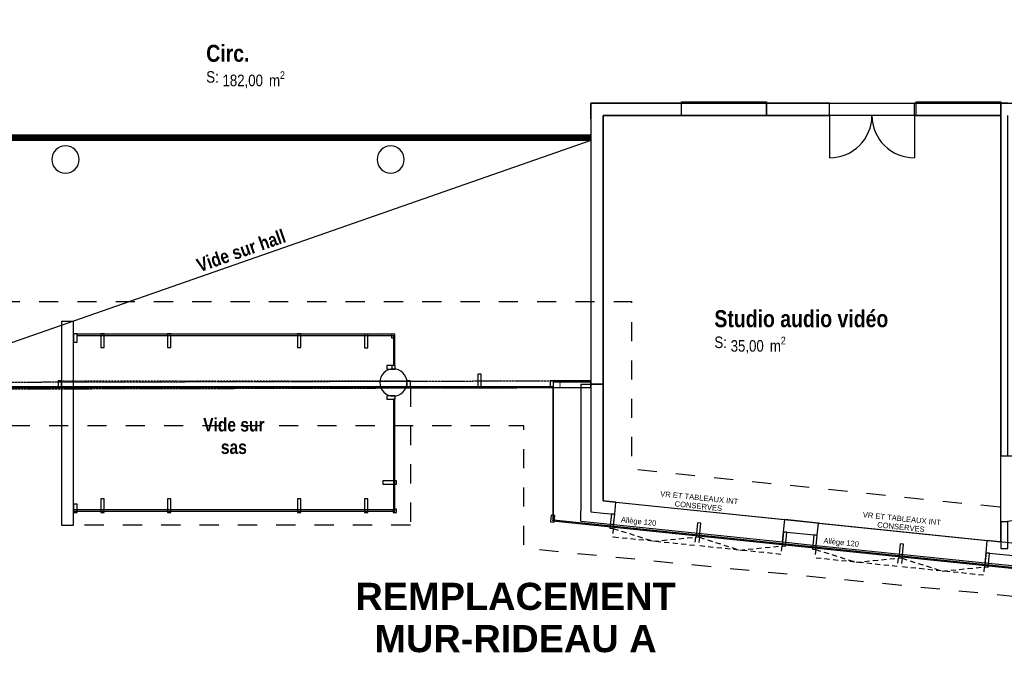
# Model space of a CAD drawing. Extents: x -24342 to 73038, y -9656 to 30949.
# Tile 116 of 170: x 3549 to 4999, y 7058 to 8003. Entities that reach past the tile are written whole.
import ezdxf
from ezdxf.enums import TextEntityAlignment as Align

# ---------------------------------------------------------------- set-up
doc = ezdxf.new("R2010")
doc.units = 0
for name, pattern in [('21.0032_xref_r+1_02_pro$0$Tirets A', [220, 110, -110]), ('21.0032_xref_r+1_02_pro$0$Tirets petits', [125, 75, -50]), ('21.0032_xref_r+1_02_pro$0$Traits', [564.444447, 282.222223, -282.222223]), ('ACAD_ISO12W100', [21, 12, -3, 0, -3, 0, -3])]:
    doc.linetypes.add(name, pattern=pattern)
for name, color, linetype in [('0_XREF', 250, 'Continuous'), ('21.0032_xref_r+1_02_pro$0$02-04 Mur.Construction', 251, 'Continuous'), ('21.0032_xref_r+1_02_pro$0$02-05 Poteau.Construction', 251, 'Continuous'), ('21.0032_xref_r+1_02_pro$0$02-06 Poutre.Construction', 251, 'Continuous'), ('21.0032_xref_r+1_02_pro$0$02-14 Mur rideau.Construction', 251, 'Continuous'), ('21.0032_xref_r+1_02_pro$0$06-02 Texte 200ème 100ème.Texte', 251, 'Continuous'), ('21.0032_xref_r+1_02_pro$0$06-03 Texte 1000ème 500ème.Texte', 251, 'Continuous'), ('21.0032_xref_r+1_02_pro$0$06-05 Texte 50ème 20ème - DCE.Texte', 251, 'Continuous'), ('21.0032_xref_r+1_02_pro$0$08-01 2D Dessin général.2D', 251, 'Continuous'), ('21.0032_xref_r+1_02_pro$0$08-01 contour hachures', 251, 'Continuous'), ('21.0032_xref_r+1_02_pro$0$A-AREA-____-OTLN.Modèle IFC', 251, 'Continuous'), ('21.0032_xref_r+1_02_pro$0$A-FLOR-HRAL-OTLN.Modèle IFC', 251, 'Continuous'), ('21.0032_xref_r+1_02_pro$0$A-GLAZ-CWMG-OTLN.Modèle IFC', 251, 'Continuous'), ('21.0032_xref_r+1_02_pro$0$A-WALL-____-OTLN.Modèle IFC', 251, 'Continuous'), ('21.0032_xref_r+1_02_pro$0$Fenêtres ARCHICAD', 251, 'Continuous'), ('21.0032_xref_r+1_02_pro$0$Marques de Zone ARCHICAD', 251, 'Continuous'), ('21.0032_xref_r+1_02_pro$0$Portes ARCHICAD', 251, 'Continuous'), ('21.0032_xref_r+1_02_pro$0$S-COLS-____-OTLN.Modèle IFC', 251, 'Continuous')]:
    doc.layers.add(name, color=color, linetype=linetype)
doc.styles.add('21.0032_xref_r+1_02_pro$0$Standard', font='txt')
doc.styles.add('21.0032_xref_r+1_02_pro$0$STYLE_GENERE_1', font='ARIALNB.TTF')
doc.styles.add('21.0032_xref_r+1_02_pro$0$STYLE_GENERE_2', font='ARIALN.TTF')
doc.styles.add('21.0032_xref_r+1_02_pro$0$STYLE_GENERE_4', font='arialbd.ttf')
doc.styles.add('21.0032_xref_r+1_02_pro$0$STYLE_GENERE_5', font='arial.ttf')

# ---------------------------------------------------------------- blocks, each defined once
blk = doc.blocks.new('21.0032_xref_r+1_02_pro$0$Studio audio vidéo_SAA_11_1', base_point=(47010, -24522))
at = {"layer": '21.0032_xref_r+1_02_pro$0$Marques de Zone ARCHICAD', "ltscale": 0.1, "insert": (45959, -24641), "char_height": 170, "attachment_point": 1, "style": '21.0032_xref_r+1_02_pro$0$STYLE_GENERE_2'}
blk.add_mtext('\\A1;\\pt0,100;35,00{\\H0.66x;\\S^  ;} m{\\H0.66x;\\S2^  ;}', dxfattribs=at)
at = {"layer": '21.0032_xref_r+1_02_pro$0$Marques de Zone ARCHICAD', "ltscale": 0.1}
for tag, height, style, p in [('DUMMY_849', 250, '21.0032_xref_r+1_02_pro$0$STYLE_GENERE_1', (48301, -24176)), ('ROOM_NAME', 250, '21.0032_xref_r+1_02_pro$0$STYLE_GENERE_1', (45719, -24250)), ('calculatedAreaCode', 170, '21.0032_xref_r+1_02_pro$0$STYLE_GENERE_2', (45719, -24638))]:
    blk.add_attdef(tag, text='', height=height, dxfattribs=dict(at, style=style)).set_placement(p, align=Align.TOP_LEFT)
blk = doc.blocks.new('21.0032_xref_r+1_02_pro$0$Circ._COU_44_1', base_point=(38796, -20612))
at = {"layer": '21.0032_xref_r+1_02_pro$0$Marques de Zone ARCHICAD', "ltscale": 0.1, "insert": (38473, -20730), "char_height": 170, "attachment_point": 1, "style": '21.0032_xref_r+1_02_pro$0$STYLE_GENERE_2'}
blk.add_mtext('\\A1;\\pt0,100;182,00{\\H0.66x;\\S^  ;} m{\\H0.66x;\\S2^  ;}', dxfattribs=at)
at = {"layer": '21.0032_xref_r+1_02_pro$0$Marques de Zone ARCHICAD', "ltscale": 0.1}
for tag, height, style, p in [('DUMMY_849', 250, '21.0032_xref_r+1_02_pro$0$STYLE_GENERE_1', (38875, -20266)), ('ROOM_NAME', 250, '21.0032_xref_r+1_02_pro$0$STYLE_GENERE_1', (38233, -20340)), ('calculatedAreaCode', 170, '21.0032_xref_r+1_02_pro$0$STYLE_GENERE_2', (38233, -20728))]:
    blk.add_attdef(tag, text='', height=height, dxfattribs=dict(at, style=style)).set_placement(p, align=Align.TOP_LEFT)
blk = doc.blocks.new('21.0032_xref_r+1_02_pro$0$Mur_7_1', base_point=(36190, -27415))
at = {"layer": '21.0032_xref_r+1_02_pro$0$A-WALL-____-OTLN.Modèle IFC', "linetype": 'Continuous', "ltscale": 0.1, "flags": 128}
for points in [[(36280, -24415), (36100, -24415)], [(36100, -24415), (36100, -27415)], [(36280, -27415), (36280, -24415)], [(36100, -27415), (36280, -27415)]]:
    blk.add_lwpolyline(points, dxfattribs=at)
blk = doc.blocks.new('21.0032_xref_r+1_02_pro$0$Fenêtre (Mur) 24[7]_1')
at = {"layer": '21.0032_xref_r+1_02_pro$0$Fenêtres ARCHICAD', "linetype": 'Continuous', "ltscale": 0.1}
for p, q in [((48690, -21180), (49940, -21180)), ((48690, -21380), (48690, -21180)), ((49940, -21180), (49940, -21380)), ((49940, -21380), (48690, -21380))]:
    blk.add_line(p, q, dxfattribs=at)
blk = doc.blocks.new('21.0032_xref_r+1_02_pro$0$Fenêtre (Mur) 25[8]_1')
at = {"layer": '21.0032_xref_r+1_02_pro$0$Fenêtres ARCHICAD', "linetype": 'Continuous', "ltscale": 0.1}
for p, q in [((45235, -21180), (46485, -21180)), ((45235, -21380), (45235, -21180)), ((46485, -21180), (46485, -21380)), ((46485, -21380), (45235, -21380))]:
    blk.add_line(p, q, dxfattribs=at)
blk = doc.blocks.new('21.0032_xref_r+1_02_pro$0$Porte (Mur) 78[2]_1')
at = {"layer": '21.0032_xref_r+1_02_pro$0$Portes ARCHICAD', "linetype": 'Continuous', "ltscale": 0.1}
for p, q in [((47415, -21380), (47415, -22005)), ((48665, -21380), (48665, -22005))]:
    blk.add_line(p, q, dxfattribs=at)
for centre, start, end in [((47415, -21380), 270, 0), ((48665, -21380), 180, 270)]:
    blk.add_arc(centre, 625, start, end, dxfattribs=at)
blk = doc.blocks.new('21.0032_xref_r+1_02_pro$0$Mur_17_1', base_point=(43990, -21290))
at = {"layer": '21.0032_xref_r+1_02_pro$0$A-WALL-____-OTLN.Modèle IFC', "linetype": 'Continuous', "ltscale": 0.1}
for p, q in [((45235, -21380), (45235, -21200)), ((46485, -21200), (45235, -21200)), ((46485, -21380), (46485, -21200)), ((47415, -21380), (47415, -21200)), ((48665, -21380), (48665, -21200)), ((48690, -21380), (48690, -21200)), ((49940, -21200), (48690, -21200)), ((49940, -21380), (49940, -21200)), ((45235, -21380), (46485, -21380)), ((48690, -21380), (49940, -21380))]:
    blk.add_line(p, q, dxfattribs=at)
at = {"layer": '21.0032_xref_r+1_02_pro$0$A-WALL-____-OTLN.Modèle IFC', "linetype": 'Continuous', "ltscale": 0.1, "flags": 128}
for points in [[(43900, -21200), (43900, -21380)], [(45235, -21200), (43900, -21200)], [(47415, -21200), (46485, -21200)], [(48690, -21200), (48665, -21200)], [(50040, -21200), (49940, -21200)], [(44080, -21380), (45235, -21380)], [(46485, -21380), (47415, -21380)], [(48665, -21380), (48690, -21380)]]:
    blk.add_lwpolyline(points, dxfattribs=at)
at = {"layer": '21.0032_xref_r+1_02_pro$0$Fenêtres ARCHICAD', "linetype": 'Continuous', "ltscale": 0.1}
for name in ['21.0032_xref_r+1_02_pro$0$Fenêtre (Mur) 25[8]_1', '21.0032_xref_r+1_02_pro$0$Fenêtre (Mur) 24[7]_1']:
    blk.add_blockref(name, (0, 0), dxfattribs=at)
at = {"layer": '21.0032_xref_r+1_02_pro$0$Portes ARCHICAD', "linetype": 'Continuous', "ltscale": 0.1}
blk.add_blockref('21.0032_xref_r+1_02_pro$0$Porte (Mur) 78[2]_1', (0, 0), dxfattribs=at)
blk = doc.blocks.new('21.0032_xref_r+1_02_pro$0$Porte (Mur) 93[17]_1')
at = {"layer": '21.0032_xref_r+1_02_pro$0$Portes ARCHICAD', "linetype": 'Continuous', "ltscale": 0.1}
blk.add_line((49940, -26395), (50910, -26395), dxfattribs=at)
blk.add_arc((49940, -26395), 970, 270, 0, dxfattribs=at)
blk = doc.blocks.new('21.0032_xref_r+1_02_pro$0$Mur_34_1', base_point=(49990, -21290))
at = {"layer": '21.0032_xref_r+1_02_pro$0$A-WALL-____-OTLN.Modèle IFC', "linetype": 'Continuous', "ltscale": 0.1}
for p, q in [((49940, -26395), (50040, -26395)), ((49940, -27365), (50040, -27365))]:
    blk.add_line(p, q, dxfattribs=at)
at = {"layer": '21.0032_xref_r+1_02_pro$0$A-WALL-____-OTLN.Modèle IFC', "linetype": 'Continuous', "ltscale": 0.1, "flags": 128}
for points in [[(49940, -21380), (49940, -26395)], [(50040, -26395), (50040, -21380)], [(49940, -27365), (49940, -27760)], [(50040, -27760), (50040, -27365)], [(49940, -27760), (50040, -27760)]]:
    blk.add_lwpolyline(points, dxfattribs=at)
at = {"layer": '21.0032_xref_r+1_02_pro$0$Portes ARCHICAD', "linetype": 'Continuous', "ltscale": 0.1}
blk.add_blockref('21.0032_xref_r+1_02_pro$0$Porte (Mur) 93[17]_1', (0, 0), dxfattribs=at)
blk = doc.blocks.new('21.0032_xref_r+1_02_pro$0$Mur_210_1', base_point=(43990, -25340))
at = {"layer": '21.0032_xref_r+1_02_pro$0$A-WALL-____-OTLN.Modèle IFC', "linetype": 'Continuous', "ltscale": 0.1, "flags": 128}
for points in [[(43900, -21380), (43900, -25340)], [(44080, -25340), (44080, -21380)], [(44080, -25340), (43900, -25340)]]:
    blk.add_lwpolyline(points, dxfattribs=at)
blk = doc.blocks.new('21.0032_xref_r+1_02_pro$0$Ouverture fenêtre rectangulaire 24[35]_1')
at = {"layer": '21.0032_xref_r+1_02_pro$0$Fenêtres ARCHICAD', "linetype": 'Continuous', "ltscale": 0.1}
for p, q in [((47235, -27566), (47253, -27387)), ((47253, -27387), (49740, -27644)), ((47219, -27715), (47235, -27566)), ((49722, -27823), (49740, -27644)), ((47219, -27715), (49706, -27972)), ((49706, -27972), (49722, -27823))]:
    blk.add_line(p, q, dxfattribs=at)
blk = doc.blocks.new('21.0032_xref_r+1_02_pro$0$Ouverture fenêtre rectangulaire 24[36]_1')
at = {"layer": '21.0032_xref_r+1_02_pro$0$Fenêtres ARCHICAD', "linetype": 'Continuous', "ltscale": 0.1}
for p, q in [((44251, -27257), (44269, -27078)), ((44269, -27078), (46756, -27335)), ((44235, -27407), (44251, -27257)), ((44235, -27407), (46722, -27664)), ((46737, -27514), (46756, -27335)), ((46722, -27664), (46737, -27514))]:
    blk.add_line(p, q, dxfattribs=at)
blk = doc.blocks.new('21.0032_xref_r+1_02_pro$0$Mur_211_1', base_point=(44080, -27059))
at = {"layer": '21.0032_xref_r+1_02_pro$0$02-04 Mur.Construction', "linetype": 'Continuous', "ltscale": 0.1}
for p, q in [((43900, -27040), (43900, -27221)), ((44251, -27257), (44269, -27078)), ((43900, -27221), (44080, -27240)), ((44080, -27240), (44251, -27257)), ((44235, -27407), (44251, -27257)), ((46737, -27514), (46756, -27335)), ((47235, -27566), (47253, -27387)), ((46722, -27664), (46737, -27514)), ((46737, -27514), (47235, -27566)), ((47219, -27715), (47235, -27566)), ((49722, -27823), (49740, -27644)), ((49706, -27972), (49722, -27823)), ((49722, -27823), (50219, -27874))]:
    blk.add_line(p, q, dxfattribs=at)
at = {"layer": '21.0032_xref_r+1_02_pro$0$02-04 Mur.Construction', "linetype": 'Continuous', "ltscale": 0.1, "flags": 128}
for points in [[(44269, -27078), (44080, -27059)], [(43750, -27356), (43750, -27206)], [(43750, -27356), (44235, -27407)], [(47253, -27387), (46756, -27335)], [(46722, -27664), (47219, -27715)], [(50237, -27695), (49740, -27644)], [(49706, -27972), (50203, -28023)]]:
    blk.add_lwpolyline(points, dxfattribs=at)
at = {"layer": '21.0032_xref_r+1_02_pro$0$Fenêtres ARCHICAD', "linetype": 'Continuous', "ltscale": 0.1}
for name in ['21.0032_xref_r+1_02_pro$0$Ouverture fenêtre rectangulaire 24[36]_1', '21.0032_xref_r+1_02_pro$0$Ouverture fenêtre rectangulaire 24[35]_1']:
    blk.add_blockref(name, (0, 0), dxfattribs=at)
blk = doc.blocks.new('21.0032_xref_r+1_02_pro$0$Mur_212_1', base_point=(44080, -25340))
at = {"layer": '21.0032_xref_r+1_02_pro$0$02-04 Mur.Construction', "linetype": 'Continuous', "ltscale": 0.1}
for p, q in [((43900, -25340), (43900, -27040)), ((43900, -27040), (43900, -27221))]:
    blk.add_line(p, q, dxfattribs=at)
at = {"layer": '21.0032_xref_r+1_02_pro$0$02-04 Mur.Construction', "linetype": 'Continuous', "ltscale": 0.1, "flags": 128}
for points in [[(43750, -25340), (43750, -27206)], [(43750, -25340), (43900, -25340)], [(43900, -25340), (44080, -25340)], [(44080, -27059), (44080, -25340)]]:
    blk.add_lwpolyline(points, dxfattribs=at)
blk = doc.blocks.new('21.0032_xref_r+1_02_pro$0$Mur_213_1', base_point=(36100, -25390))
at = {"layer": '21.0032_xref_r+1_02_pro$0$02-14 Mur rideau.Construction', "linetype": 'Continuous', "ltscale": 0.1, "flags": 128}
for points in [[(41190, -25380), (36100, -25380)], [(36100, -25390), (41190, -25390)]]:
    blk.add_lwpolyline(points, dxfattribs=at)
blk = doc.blocks.new('21.0032_xref_r+1_02_pro$0$Poteau_1_1', base_point=(40990, -25315))
at = {"layer": '21.0032_xref_r+1_02_pro$0$S-COLS-____-OTLN.Modèle IFC', "linetype": 'Continuous', "ltscale": 0.1, "flags": 128}
blk.add_lwpolyline([(40790, -25315, 0.414214), (40990, -25515, 0.414214), (41190, -25315, 0.414214), (40990, -25115, 0.414214)], format="xyb", close=True, dxfattribs=at)
blk = doc.blocks.new('21.0032_xref_r+1_02_pro$0$Poteau_10_1', base_point=(40950, -22030))
at = {"layer": '21.0032_xref_r+1_02_pro$0$S-COLS-____-OTLN.Modèle IFC', "linetype": 'Continuous', "ltscale": 0.1, "flags": 128}
blk.add_lwpolyline([(40750, -22030, 0.414214), (40950, -22230, 0.414214), (41150, -22030, 0.414214), (40950, -21830, 0.414214)], format="xyb", close=True, dxfattribs=at)
blk = doc.blocks.new('21.0032_xref_r+1_02_pro$0$Poteau_11_1', base_point=(36160, -22030))
at = {"layer": '21.0032_xref_r+1_02_pro$0$S-COLS-____-OTLN.Modèle IFC', "linetype": 'Continuous', "ltscale": 0.1, "flags": 128}
blk.add_lwpolyline([(35960, -22030, 0.414214), (36160, -22230, 0.414214), (36360, -22030, 0.414214), (36160, -21830, 0.414214)], format="xyb", close=True, dxfattribs=at)
blk = doc.blocks.new('21.0032_xref_r+1_02_pro$0$Poteau_27_1', base_point=(43337, -27323))
at = {"layer": '21.0032_xref_r+1_02_pro$0$02-05 Poteau.Construction', "linetype": 'Continuous', "ltscale": 0.1, "flags": 128}
blk.add_lwpolyline([(43307, -27370), (43357, -27375), (43367, -27275), (43317, -27270)], close=True, dxfattribs=at)
blk = doc.blocks.new('21.0032_xref_r+1_02_pro$0$Poteau_28_1', base_point=(43337, -27323))
at = {"layer": '21.0032_xref_r+1_02_pro$0$02-05 Poteau.Construction', "linetype": 'Continuous', "ltscale": 0.1, "flags": 128}
blk.add_lwpolyline([(43307, -27370), (43357, -27375), (43367, -27275), (43317, -27270)], close=True, dxfattribs=at)
blk = doc.blocks.new('21.0032_xref_r+1_02_pro$0$IFC Extruded[23]_1', base_point=(41015, -25117))
at = {"layer": '21.0032_xref_r+1_02_pro$0$A-GLAZ-CWMG-OTLN.Modèle IFC', "linetype": 'Continuous', "ltscale": 0.1}
for p, q in [((41015, -25067), (40965, -25067)), ((40965, -25067), (40965, -25117)), ((41015, -25117), (41015, -25067)), ((40965, -25117), (41015, -25117))]:
    blk.add_line(p, q, dxfattribs=at)
blk = doc.blocks.new('21.0032_xref_r+1_02_pro$0$Barrière 40[719]_1', base_point=(28830, -37404))
at = {"layer": '21.0032_xref_r+1_02_pro$0$A-FLOR-HRAL-OTLN.Modèle IFC', "linetype": 'Continuous', "ltscale": 0.1}
for p, q in [((33900, -21680), (33896, -21680)), ((33896, -21680), (33896, -21730)), ((33896, -21730), (33900, -21730)), ((33900, -21666), (33900, -21669)), ((33900, -21666), (43900, -21666)), ((33900, -21669), (33900, -21679)), ((33900, -21669), (43900, -21669)), ((33900, -21679), (33900, -21693)), ((33900, -21679), (43900, -21679)), ((33900, -21693), (33900, -21710)), ((33900, -21693), (43900, -21693)), ((33900, -21710), (33900, -21726)), ((33900, -21710), (43900, -21710)), ((33900, -21726), (33900, -21738)), ((33900, -21726), (43900, -21726)), ((33900, -21738), (33900, -21745)), ((33900, -21738), (43900, -21738)), ((33900, -21745), (33900, -21746)), ((33900, -21745), (43900, -21745)), ((33900, -21746), (43900, -21746)), ((43900, -21666), (43900, -21669)), ((43900, -21669), (43900, -21679)), ((43900, -21679), (43900, -21693)), ((43904, -21680), (43900, -21680)), ((43900, -21693), (43900, -21710)), ((43900, -21710), (43900, -21726)), ((43900, -21726), (43900, -21738)), ((43900, -21730), (43904, -21730)), ((43900, -21738), (43900, -21745)), ((43900, -21745), (43900, -21746)), ((43904, -21730), (43904, -21680))]:
    blk.add_line(p, q, dxfattribs=at)
blk = doc.blocks.new('21.0032_xref_r+1_02_pro$0$Poutre_3_1', base_point=(34845, -25410))
at = {"layer": '21.0032_xref_r+1_02_pro$0$02-06 Poutre.Construction', "linetype": '21.0032_xref_r+1_02_pro$0$Tirets A', "ltscale": 0.1}
for p, q in [((34845, -25310), (43448, -25290)), ((34845, -25410), (34845, -25310)), ((43448, -25390), (43448, -25290)), ((34845, -25410), (43328, -25390))]:
    blk.add_line(p, q, dxfattribs=at)
blk = doc.blocks.new('21.0032_xref_r+1_02_pro$0$Poutre_4_1', base_point=(34818, -25410))
at = {"layer": '21.0032_xref_r+1_02_pro$0$02-06 Poutre.Construction', "linetype": '21.0032_xref_r+1_02_pro$0$Tirets A', "ltscale": 0.1}
for p, q in [((34818, -25310), (43448, -25290)), ((34818, -25410), (34818, -25310)), ((43448, -25390), (43448, -25290)), ((34818, -25410), (43328, -25390))]:
    blk.add_line(p, q, dxfattribs=at)
blk = doc.blocks.new('21.0032_xref_r+1_02_pro$0$Poutre_5_1', base_point=(36100, -25391))
at = {"layer": '21.0032_xref_r+1_02_pro$0$02-06 Poutre.Construction', "linetype": '21.0032_xref_r+1_02_pro$0$Tirets A', "ltscale": 0.1}
for p, q in [((36100, -25291), (41190, -25291)), ((36100, -25391), (36100, -25291)), ((41190, -25391), (41190, -25291)), ((36100, -25391), (41190, -25391))]:
    blk.add_line(p, q, dxfattribs=at)
blk = doc.blocks.new('21.0032_xref_r+1_02_pro$0$Mur_216_1', base_point=(41015, -24600))
at = {"layer": '21.0032_xref_r+1_02_pro$0$02-14 Mur rideau.Construction', "linetype": 'Continuous', "ltscale": 0.1, "flags": 128}
for points in [[(40990, -24605), (36330, -24605)], [(36330, -24605), (36330, -24625)], [(36330, -24625), (40990, -24625)]]:
    blk.add_lwpolyline(points, dxfattribs=at)
blk = doc.blocks.new('21.0032_xref_r+1_02_pro$0$Mur_217_1', base_point=(36280, -27215))
at = {"layer": '21.0032_xref_r+1_02_pro$0$02-14 Mur rideau.Construction', "linetype": 'Continuous', "ltscale": 0.1, "flags": 128}
for points in [[(40990, -27190), (36280, -27190)], [(36280, -27210), (36280, -27190)], [(36280, -27210), (41010, -27210)], [(41010, -27210), (41010, -27190)]]:
    blk.add_lwpolyline(points, dxfattribs=at)
blk = doc.blocks.new('21.0032_xref_r+1_02_pro$0$Mur_218_1', base_point=(41015, -27215))
at = {"layer": '21.0032_xref_r+1_02_pro$0$02-14 Mur rideau.Construction', "linetype": 'Continuous', "ltscale": 0.1, "flags": 128}
for points in [[(41010, -25563), (40990, -25563)], [(40990, -25563), (40990, -27190)], [(41010, -27190), (41010, -25563)]]:
    blk.add_lwpolyline(points, dxfattribs=at)
blk = doc.blocks.new('21.0032_xref_r+1_02_pro$0$Mur_219_1', base_point=(41015, -25067))
at = {"layer": '21.0032_xref_r+1_02_pro$0$02-14 Mur rideau.Construction', "linetype": 'Continuous', "ltscale": 0.1, "flags": 128}
for points in [[(41010, -24605), (40990, -24605)], [(40990, -24625), (40990, -25067)], [(41010, -25067), (41010, -24605)], [(41010, -25067), (40990, -25067)]]:
    blk.add_lwpolyline(points, dxfattribs=at)
blk = doc.blocks.new('21.0032_xref_r+1_02_pro$0$Mur_220_1', base_point=(43350, -27315))
at = {"layer": '21.0032_xref_r+1_02_pro$0$02-14 Mur rideau.Construction', "linetype": 'Continuous', "ltscale": 0.1, "flags": 128}
for points in [[(43340, -27354), (43340, -27344)], [(43340, -27354), (58706, -28941)], [(58707, -28931), (43350, -27345)]]:
    blk.add_lwpolyline(points, dxfattribs=at)
blk = doc.blocks.new('21.0032_xref_r+1_02_pro$0$Mur_221_1', base_point=(34805, -25390))
at = {"layer": '21.0032_xref_r+1_02_pro$0$02-14 Mur rideau.Construction', "linetype": 'Continuous', "ltscale": 0.1, "flags": 128}
for points in [[(36100, -25380), (34805, -25380)], [(34805, -25380), (34805, -25390)], [(34805, -25390), (36100, -25390)]]:
    blk.add_lwpolyline(points, dxfattribs=at)
blk = doc.blocks.new('21.0032_xref_r+1_02_pro$0$Mur_224_1', base_point=(43350, -25390))
at = {"layer": '21.0032_xref_r+1_02_pro$0$02-14 Mur rideau.Construction', "linetype": 'Continuous', "ltscale": 0.1, "flags": 128}
for points in [[(43350, -25380), (43340, -25380)], [(43350, -27345), (43350, -25380)], [(43340, -25390), (43340, -27344)]]:
    blk.add_lwpolyline(points, dxfattribs=at)
blk = doc.blocks.new('21.0032_xref_r+1_02_pro$0$Mur_225_1', base_point=(41175, -25390))
at = {"layer": '21.0032_xref_r+1_02_pro$0$02-14 Mur rideau.Construction', "linetype": 'Continuous', "ltscale": 0.1, "flags": 128}
for points in [[(43340, -25380), (41175, -25380)], [(41175, -25390), (43340, -25390)]]:
    blk.add_lwpolyline(points, dxfattribs=at)
blk = doc.blocks.new('21.0032_xref_r+1_02_pro$0$Mur_226_1', base_point=(43350, -25291))
at = {"layer": '21.0032_xref_r+1_02_pro$0$02-04 Mur.Construction', "linetype": 'Continuous', "ltscale": 0.1}
blk.add_line((43900, -25310), (43350, -25311), dxfattribs=at)
at = {"layer": '21.0032_xref_r+1_02_pro$0$02-04 Mur.Construction', "linetype": 'Continuous', "ltscale": 0.1, "flags": 128}
for points in [[(43900, -25290), (43350, -25291)], [(43350, -25311), (43350, -25291)], [(43350, -25391), (43350, -25311)], [(43900, -25310), (43900, -25290)], [(43900, -25390), (43900, -25310)], [(43350, -25391), (43900, -25390)]]:
    blk.add_lwpolyline(points, dxfattribs=at)
blk = doc.blocks.new('21.0032_xref_r+1_02_pro$0$Poteau_34_1', base_point=(49736, -27930))
at = {"layer": '21.0032_xref_r+1_02_pro$0$02-05 Poteau.Construction', "linetype": 'Continuous', "ltscale": 0.1, "flags": 128}
blk.add_lwpolyline([(49700, -28032), (49750, -28037), (49771, -27828), (49722, -27823)], close=True, dxfattribs=at)
blk = doc.blocks.new('21.0032_xref_r+1_02_pro$0$Poteau_35_1', base_point=(47199, -27668))
at = {"layer": '21.0032_xref_r+1_02_pro$0$02-05 Poteau.Construction', "linetype": 'Continuous', "ltscale": 0.1, "flags": 128}
blk.add_lwpolyline([(47163, -27770), (47213, -27775), (47235, -27566), (47185, -27561)], close=True, dxfattribs=at)
blk = doc.blocks.new('21.0032_xref_r+1_02_pro$0$Poteau_36_1', base_point=(46751, -27621))
at = {"layer": '21.0032_xref_r+1_02_pro$0$02-05 Poteau.Construction', "linetype": 'Continuous', "ltscale": 0.1, "flags": 128}
blk.add_lwpolyline([(46716, -27723), (46766, -27728), (46787, -27520), (46737, -27514)], close=True, dxfattribs=at)
blk = doc.blocks.new('21.0032_xref_r+1_02_pro$0$Poteau_37_1', base_point=(44215, -27359))
at = {"layer": '21.0032_xref_r+1_02_pro$0$02-05 Poteau.Construction', "linetype": 'Continuous', "ltscale": 0.1, "flags": 128}
blk.add_lwpolyline([(44179, -27461), (44229, -27466), (44251, -27257), (44201, -27252)], close=True, dxfattribs=at)
blk = doc.blocks.new('21.0032_xref_r+1_02_pro$0$Poteau_38_1', base_point=(45485, -27489))
at = {"layer": '21.0032_xref_r+1_02_pro$0$02-05 Poteau.Construction', "linetype": 'Continuous', "ltscale": 0.1, "flags": 128}
blk.add_lwpolyline([(45450, -27591), (45499, -27596), (45521, -27387), (45471, -27382)], close=True, dxfattribs=at)
blk = doc.blocks.new('21.0032_xref_r+1_02_pro$0$Poteau_39_1', base_point=(48469, -27798))
at = {"layer": '21.0032_xref_r+1_02_pro$0$02-05 Poteau.Construction', "linetype": 'Continuous', "ltscale": 0.1, "flags": 128}
blk.add_lwpolyline([(48434, -27900), (48483, -27905), (48505, -27696), (48455, -27691)], close=True, dxfattribs=at)
blk = doc.blocks.new('21.0032_xref_r+1_02_pro$0$Poteau_44_1', base_point=(39603, -27130))
at = {"layer": '21.0032_xref_r+1_02_pro$0$02-05 Poteau.Construction', "linetype": 'Continuous', "ltscale": 0.1, "flags": 128}
blk.add_lwpolyline([(39578, -27230), (39628, -27230), (39628, -27030), (39578, -27030)], close=True, dxfattribs=at)
blk = doc.blocks.new('21.0032_xref_r+1_02_pro$0$Poteau_45_1', base_point=(37688, -27130))
at = {"layer": '21.0032_xref_r+1_02_pro$0$02-05 Poteau.Construction', "linetype": 'Continuous', "ltscale": 0.1, "flags": 128}
blk.add_lwpolyline([(37663, -27230), (37713, -27230), (37713, -27030), (37663, -27030)], close=True, dxfattribs=at)
blk = doc.blocks.new('21.0032_xref_r+1_02_pro$0$Poteau_46_1', base_point=(43325, -25341))
at = {"layer": '21.0032_xref_r+1_02_pro$0$02-05 Poteau.Construction', "linetype": 'Continuous', "ltscale": 0.1, "flags": 128}
blk.add_lwpolyline([(43300, -25391), (43350, -25391), (43350, -25291), (43300, -25291)], close=True, dxfattribs=at)
blk = doc.blocks.new('21.0032_xref_r+1_02_pro$0$Poteau_47_1', base_point=(40955, -25538))
at = {"layer": '21.0032_xref_r+1_02_pro$0$02-05 Poteau.Construction', "linetype": 'Continuous', "ltscale": 0.1, "flags": 128}
blk.add_lwpolyline([(40895, -25563), (41015, -25563), (41015, -25513), (40895, -25513)], close=True, dxfattribs=at)
blk = doc.blocks.new('21.0032_xref_r+1_02_pro$0$Poteau_48_1', base_point=(40590, -27130))
at = {"layer": '21.0032_xref_r+1_02_pro$0$02-05 Poteau.Construction', "linetype": 'Continuous', "ltscale": 0.1, "flags": 128}
blk.add_lwpolyline([(40565, -27230), (40615, -27230), (40615, -27030), (40565, -27030)], close=True, dxfattribs=at)
blk = doc.blocks.new('21.0032_xref_r+1_02_pro$0$Poteau_49_1', base_point=(36305, -27170))
at = {"layer": '21.0032_xref_r+1_02_pro$0$02-05 Poteau.Construction', "linetype": 'Continuous', "ltscale": 0.1, "flags": 128}
blk.add_lwpolyline([(36280, -27230), (36330, -27230), (36330, -27110), (36280, -27110)], close=True, dxfattribs=at)
blk = doc.blocks.new('21.0032_xref_r+1_02_pro$0$Poteau_50_1', base_point=(37688, -24700))
at = {"layer": '21.0032_xref_r+1_02_pro$0$02-05 Poteau.Construction', "linetype": 'Continuous', "ltscale": 0.1, "flags": 128}
blk.add_lwpolyline([(37713, -24600), (37663, -24600), (37663, -24800), (37713, -24800)], close=True, dxfattribs=at)
blk = doc.blocks.new('21.0032_xref_r+1_02_pro$0$Poteau_51_1', base_point=(39603, -24700))
at = {"layer": '21.0032_xref_r+1_02_pro$0$02-05 Poteau.Construction', "linetype": 'Continuous', "ltscale": 0.1, "flags": 128}
blk.add_lwpolyline([(39628, -24600), (39578, -24600), (39578, -24800), (39628, -24800)], close=True, dxfattribs=at)
blk = doc.blocks.new('21.0032_xref_r+1_02_pro$0$Poteau_52_1', base_point=(36305, -24660))
at = {"layer": '21.0032_xref_r+1_02_pro$0$02-05 Poteau.Construction', "linetype": 'Continuous', "ltscale": 0.1, "flags": 128}
blk.add_lwpolyline([(36330, -24600), (36280, -24600), (36280, -24720), (36330, -24720)], close=True, dxfattribs=at)
blk = doc.blocks.new('21.0032_xref_r+1_02_pro$0$Poteau_53_1', base_point=(42258, -25290))
at = {"layer": '21.0032_xref_r+1_02_pro$0$02-05 Poteau.Construction', "linetype": 'Continuous', "ltscale": 0.1, "flags": 128}
blk.add_lwpolyline([(42233, -25390), (42283, -25390), (42283, -25190), (42233, -25190)], close=True, dxfattribs=at)
blk = doc.blocks.new('21.0032_xref_r+1_02_pro$0$Poteau_54_1', base_point=(41215, -25341))
at = {"layer": '21.0032_xref_r+1_02_pro$0$02-05 Poteau.Construction', "linetype": 'Continuous', "ltscale": 0.1, "flags": 128}
blk.add_lwpolyline([(41190, -25391), (41240, -25391), (41240, -25291), (41190, -25291)], close=True, dxfattribs=at)
blk = doc.blocks.new('21.0032_xref_r+1_02_pro$0$Poteau_55_1', base_point=(36075, -25341))
at = {"layer": '21.0032_xref_r+1_02_pro$0$02-05 Poteau.Construction', "linetype": 'Continuous', "ltscale": 0.1, "flags": 128}
blk.add_lwpolyline([(36050, -25391), (36100, -25391), (36100, -25291), (36050, -25291)], close=True, dxfattribs=at)
blk = doc.blocks.new('21.0032_xref_r+1_02_pro$0$Poteau_57_1', base_point=(40935, -26790))
at = {"layer": '21.0032_xref_r+1_02_pro$0$02-05 Poteau.Construction', "linetype": 'Continuous', "ltscale": 0.1, "flags": 128}
blk.add_lwpolyline([(41035, -26815), (41035, -26765), (40835, -26765), (40835, -26815)], close=True, dxfattribs=at)
blk = doc.blocks.new('21.0032_xref_r+1_02_pro$0$Poteau_58_1', base_point=(36705, -27130))
at = {"layer": '21.0032_xref_r+1_02_pro$0$02-05 Poteau.Construction', "linetype": 'Continuous', "ltscale": 0.1, "flags": 128}
blk.add_lwpolyline([(36680, -27230), (36730, -27230), (36730, -27030), (36680, -27030)], close=True, dxfattribs=at)
blk = doc.blocks.new('21.0032_xref_r+1_02_pro$0$Poteau_59_1', base_point=(40955, -25092))
at = {"layer": '21.0032_xref_r+1_02_pro$0$02-05 Poteau.Construction', "linetype": 'Continuous', "ltscale": 0.1, "flags": 128}
blk.add_lwpolyline([(40895, -25117), (41015, -25117), (41015, -25067), (40895, -25067)], close=True, dxfattribs=at)
blk = doc.blocks.new('21.0032_xref_r+1_02_pro$0$Poteau_60_1', base_point=(40590, -24705))
at = {"layer": '21.0032_xref_r+1_02_pro$0$02-05 Poteau.Construction', "linetype": 'Continuous', "ltscale": 0.1, "flags": 128}
blk.add_lwpolyline([(40565, -24805), (40615, -24805), (40615, -24605), (40565, -24605)], close=True, dxfattribs=at)
blk = doc.blocks.new('21.0032_xref_r+1_02_pro$0$Poteau_61_1', base_point=(36705, -24700))
at = {"layer": '21.0032_xref_r+1_02_pro$0$02-05 Poteau.Construction', "linetype": 'Continuous', "ltscale": 0.1, "flags": 128}
blk.add_lwpolyline([(36680, -24800), (36730, -24800), (36730, -24600), (36680, -24600)], close=True, dxfattribs=at)
blk = doc.blocks.new('21.0032_xref_r+1_02_pro$0$Poteau_62_1', base_point=(41010, -27206))
at = {"layer": '21.0032_xref_r+1_02_pro$0$02-05 Poteau.Construction', "linetype": 'Continuous', "ltscale": 0.1, "flags": 128}
blk.add_lwpolyline([(41035, -27231), (41035, -27181), (40985, -27181), (40985, -27231)], close=True, dxfattribs=at)
blk = doc.blocks.new('21.0032_xref_r+1_02_pro$0$Poteau_63_1', base_point=(40985, -24630))
at = {"layer": '21.0032_xref_r+1_02_pro$0$02-05 Poteau.Construction', "linetype": 'Continuous', "ltscale": 0.1, "flags": 128}
blk.add_lwpolyline([(41010, -24655), (41010, -24605), (40960, -24605), (40960, -24655)], close=True, dxfattribs=at)
blk = doc.blocks.new('21.0032_xref_r+1_02_pro')
at = {"layer": '21.0032_xref_r+1_02_pro$0$08-01 2D Dessin général.2D', "linetype": 'Continuous', "ltscale": 0.1}
blk.add_line((3390, -2524), (4390.4, -2174.6), dxfattribs=at)
at = {"layer": '21.0032_xref_r+1_02_pro$0$08-01 2D Dessin général.2D', "linetype": '21.0032_xref_r+1_02_pro$0$Traits', "ltscale": 0.1}
for p, q in [((4124, -2539.1), (4124, -2741.5)), ((4124, -2741.5), (3628, -2741.5))]:
    blk.add_line(p, q, dxfattribs=at)
at = {"layer": '21.0032_xref_r+1_02_pro$0$08-01 2D Dessin général.2D', "linetype": '21.0032_xref_r+1_02_pro$0$Tirets petits', "ltscale": 0.1}
for p, q in [((4422.9, -2746.6), (4421.6, -2759.2)), ((4422.9, -2746.6), (4482.2, -2765.4)), ((4542.8, -2771.7), (4421.6, -2759.2)), ((4482.2, -2765.4), (4544.6, -2759.3)), ((4544.1, -2759.3), (4542.8, -2771.7)), ((4549.9, -2759.6), (4548.6, -2772.2)), ((4549.9, -2759.6), (4609.2, -2778.4)), ((4669.8, -2784.7), (4548.6, -2772.2)), ((4609.2, -2778.4), (4671.6, -2772.3)), ((4671.1, -2772.3), (4669.8, -2784.7)), ((4721.3, -2777.5), (4720, -2790)), ((4721.3, -2777.5), (4780.6, -2796.3)), ((4841.2, -2802.5), (4720, -2790)), ((4780.6, -2796.3), (4843, -2790.2)), ((4842.5, -2790.1), (4841.2, -2802.5)), ((4848.3, -2790.5), (4847.1, -2803)), ((4848.3, -2790.5), (4907.7, -2809.3)), ((4968.3, -2815.5), (4847.1, -2803)), ((4907.7, -2809.3), (4970, -2803.2)), ((4969.5, -2803.1), (4968.3, -2815.5))]:
    blk.add_line(p, q, dxfattribs=at)
at = {"layer": '21.0032_xref_r+1_02_pro$0$08-01 contour hachures', "linetype": '21.0032_xref_r+1_02_pro$0$Traits', "ltscale": 0.1, "flags": 128}
blk.add_lwpolyline([(3407.7, -2412.1), (4449.8, -2412.1), (4449.8, -2658.9), (5957.7, -2814.3), (5957.7, -2853.4), (8763.1, -2853.4), (8763.1, -2770.1), (8976.2, -2770.1), (8976.2, -2853.4), (8886.7, -2853.4), (8886.7, -2973.6), (5825.7, -2973.6), (5825.7, -2926.5), (4291.3, -2776), (4291.3, -2595.3), (4154.8, -2595.3), (3536.1, -2595.3), (3536.1, -2973.6), (3029.2, -2973.6), (3029.2, -2853.4), (3407.7, -2853.4)], close=True, dxfattribs=at)
at = {"layer": '21.0032_xref_r+1_02_pro$0$A-AREA-____-OTLN.Modèle IFC', "linetype": 'Continuous', "ltscale": 0.1, "flags": 128}
blk.add_lwpolyline([(647.4, -2120.4), (3390, -2120), (3389.6, -2166.6), (4390.4, -2166.6), (4390, -2120), (8761.1, -2120), (8592.9, -1418), (8427.5, -1418), (8560, -1961.4), (6560.1, -1961.4), (6560.1, -1366.3, -0.157957), (6506.5, -1249), (6331.3, -1249, -0.214878), (6262.9, -1381.1), (6262.9, -1961.4), (1456.6, -1961.4), (1456.6, -1381.1, -0.215084), (1388.2, -1249), (1227.6, -1249, -0.214969), (1159.4, -1381), (1158.3, -1961.4), (647.4, -1961.4)], format="xyb", close=True, dxfattribs=at)
blk.add_lwpolyline([(4408, -2539), (4408, -2705.9), (4994, -2766.4), (4994, -2138), (4408, -2138)], close=True, dxfattribs=at)
at = {"layer": '21.0032_xref_r+1_02_pro$0$02-04 Mur.Construction', "ltscale": 0.1, "xscale": 0.1, "yscale": 0.1, "zscale": 0.1}
for name, p in [('21.0032_xref_r+1_02_pro$0$Mur_226_1', (4335, -2529.1)), ('21.0032_xref_r+1_02_pro$0$Mur_212_1', (4408, -2534)), ('21.0032_xref_r+1_02_pro$0$Mur_211_1', (4408, -2705.9))]:
    blk.add_blockref(name, p, dxfattribs=at)
at = {"layer": '21.0032_xref_r+1_02_pro$0$02-05 Poteau.Construction', "ltscale": 0.1, "xscale": 0.1, "yscale": 0.1, "zscale": 0.1}
for name, p in [('21.0032_xref_r+1_02_pro$0$Poteau_52_1', (3630.5, -2466)), ('21.0032_xref_r+1_02_pro$0$Poteau_61_1', (3670.5, -2470)), ('21.0032_xref_r+1_02_pro$0$Poteau_50_1', (3768.8, -2470)), ('21.0032_xref_r+1_02_pro$0$Poteau_51_1', (3960.3, -2470)), ('21.0032_xref_r+1_02_pro$0$Poteau_60_1', (4059, -2470.5)), ('21.0032_xref_r+1_02_pro$0$Poteau_63_1', (4098.5, -2463)), ('21.0032_xref_r+1_02_pro$0$Poteau_59_1', (4095.5, -2509.2)), ('21.0032_xref_r+1_02_pro$0$Poteau_53_1', (4225.8, -2529)), ('21.0032_xref_r+1_02_pro$0$Poteau_55_1', (3607.5, -2534.1)), ('21.0032_xref_r+1_02_pro$0$Poteau_54_1', (4121.5, -2534.1)), ('21.0032_xref_r+1_02_pro$0$Poteau_46_1', (4332.5, -2534.1)), ('21.0032_xref_r+1_02_pro$0$Poteau_47_1', (4095.5, -2553.8)), ('21.0032_xref_r+1_02_pro$0$Poteau_57_1', (4093.5, -2679)), ('21.0032_xref_r+1_02_pro$0$Poteau_49_1', (3630.5, -2717)), ('21.0032_xref_r+1_02_pro$0$Poteau_58_1', (3670.5, -2713)), ('21.0032_xref_r+1_02_pro$0$Poteau_45_1', (3768.8, -2713)), ('21.0032_xref_r+1_02_pro$0$Poteau_44_1', (3960.3, -2713)), ('21.0032_xref_r+1_02_pro$0$Poteau_48_1', (4059, -2713)), ('21.0032_xref_r+1_02_pro$0$Poteau_62_1', (4101, -2720.6)), ('21.0032_xref_r+1_02_pro$0$Poteau_37_1', (4421.5, -2735.9)), ('21.0032_xref_r+1_02_pro$0$Poteau_27_1', (4333.7, -2732.3)), ('21.0032_xref_r+1_02_pro$0$Poteau_28_1', (4333.7, -2732.3)), ('21.0032_xref_r+1_02_pro$0$Poteau_38_1', (4548.5, -2748.9)), ('21.0032_xref_r+1_02_pro$0$Poteau_36_1', (4675.1, -2762.1)), ('21.0032_xref_r+1_02_pro$0$Poteau_35_1', (4719.9, -2766.8)), ('21.0032_xref_r+1_02_pro$0$Poteau_39_1', (4846.9, -2779.8)), ('21.0032_xref_r+1_02_pro$0$Poteau_34_1', (4973.6, -2793))]:
    blk.add_blockref(name, p, dxfattribs=at)
at = {"layer": '21.0032_xref_r+1_02_pro$0$02-06 Poutre.Construction', "ltscale": 0.1, "xscale": 0.1, "yscale": 0.1, "zscale": 0.1}
for name, p in [('21.0032_xref_r+1_02_pro$0$Poutre_4_1', (3481.8, -2541)), ('21.0032_xref_r+1_02_pro$0$Poutre_3_1', (3484.5, -2541)), ('21.0032_xref_r+1_02_pro$0$Poutre_5_1', (3610, -2539.1))]:
    blk.add_blockref(name, p, dxfattribs=at)
at = {"layer": '21.0032_xref_r+1_02_pro$0$02-14 Mur rideau.Construction', "ltscale": 0.1, "xscale": 0.1, "yscale": 0.1, "zscale": 0.1}
for name, p in [('21.0032_xref_r+1_02_pro$0$Mur_216_1', (4101.5, -2460)), ('21.0032_xref_r+1_02_pro$0$Mur_219_1', (4101.5, -2506.7)), ('21.0032_xref_r+1_02_pro$0$Mur_221_1', (3480.5, -2539)), ('21.0032_xref_r+1_02_pro$0$Mur_213_1', (3610, -2539)), ('21.0032_xref_r+1_02_pro$0$Mur_225_1', (4117.5, -2539)), ('21.0032_xref_r+1_02_pro$0$Mur_224_1', (4335, -2539)), ('21.0032_xref_r+1_02_pro$0$Mur_218_1', (4101.5, -2721.5)), ('21.0032_xref_r+1_02_pro$0$Mur_217_1', (3628, -2721.5)), ('21.0032_xref_r+1_02_pro$0$Mur_220_1', (4335, -2731.5))]:
    blk.add_blockref(name, p, dxfattribs=at)
at = {"layer": '21.0032_xref_r+1_02_pro$0$A-AREA-____-OTLN.Modèle IFC', "linetype": 'Continuous', "ltscale": 0.1, "xscale": 0.1, "yscale": 0.1, "zscale": 0.1}
for name, p, values in [('21.0032_xref_r+1_02_pro$0$Circ._COU_44_1', (3879.6, -2061.2), {'ROOM_NAME': 'Circ.', 'calculatedAreaCode': 'S: '}), ('21.0032_xref_r+1_02_pro$0$Studio audio vidéo_SAA_11_1', (4701, -2452.2), {'ROOM_NAME': 'Studio audio vidéo', 'calculatedAreaCode': 'S: '})]:
    blk.add_blockref(name, p, dxfattribs=at).add_auto_attribs(values)
at = {"layer": '21.0032_xref_r+1_02_pro$0$A-FLOR-HRAL-OTLN.Modèle IFC', "linetype": 'Continuous', "ltscale": 0.1, "xscale": 0.1, "yscale": 0.1, "zscale": 0.1}
blk.add_blockref('21.0032_xref_r+1_02_pro$0$Barrière 40[719]_1', (2883, -3740.4), dxfattribs=at)
at = {"layer": '21.0032_xref_r+1_02_pro$0$A-GLAZ-CWMG-OTLN.Modèle IFC', "linetype": 'Continuous', "ltscale": 0.1, "xscale": 0.1, "yscale": 0.1, "zscale": 0.1}
blk.add_blockref('21.0032_xref_r+1_02_pro$0$IFC Extruded[23]_1', (4101.5, -2511.7), dxfattribs=at)
at = {"layer": '21.0032_xref_r+1_02_pro$0$A-WALL-____-OTLN.Modèle IFC', "ltscale": 0.1, "xscale": 0.1, "yscale": 0.1, "zscale": 0.1}
for name, p in [('21.0032_xref_r+1_02_pro$0$Mur_17_1', (4399, -2129)), ('21.0032_xref_r+1_02_pro$0$Mur_210_1', (4399, -2534)), ('21.0032_xref_r+1_02_pro$0$Mur_34_1', (4999, -2129)), ('21.0032_xref_r+1_02_pro$0$Mur_7_1', (3619, -2741.5))]:
    blk.add_blockref(name, p, dxfattribs=at)
at = {"layer": '21.0032_xref_r+1_02_pro$0$S-COLS-____-OTLN.Modèle IFC', "ltscale": 0.1, "xscale": 0.1, "yscale": 0.1, "zscale": 0.1}
for name, p in [('21.0032_xref_r+1_02_pro$0$Poteau_11_1', (3616, -2203)), ('21.0032_xref_r+1_02_pro$0$Poteau_10_1', (4095, -2203)), ('21.0032_xref_r+1_02_pro$0$Poteau_1_1', (4099, -2531.5))]:
    blk.add_blockref(name, p, dxfattribs=at)
at = {"layer": '21.0032_xref_r+1_02_pro$0$06-02 Texte 200ème 100ème.Texte', "linetype": 'Continuous', "ltscale": 0.1, "insert": (3874.7, -2337.4), "char_height": 20, "attachment_point": 5, "rotation": 19.2793, "style": '21.0032_xref_r+1_02_pro$0$STYLE_GENERE_1'}
blk.add_mtext('\\A1;Vide sur hall', dxfattribs=at)
at = {"layer": '21.0032_xref_r+1_02_pro$0$06-02 Texte 200ème 100ème.Texte', "linetype": 'Continuous', "ltscale": 0.1, "insert": (3864, -2610.4), "char_height": 20, "width": 97.998, "attachment_point": 5, "line_spacing_factor": 0.994649, "style": '21.0032_xref_r+1_02_pro$0$STYLE_GENERE_1'}
blk.add_mtext('\\A1;Vide sur sas', dxfattribs=at)
at = {"layer": '21.0032_xref_r+1_02_pro$0$06-03 Texte 1000ème 500ème.Texte', "linetype": 'Continuous', "ltscale": 0.1, "insert": (4278.9, -2878), "char_height": 40, "attachment_point": 5, "line_spacing_factor": 0.933591, "style": '21.0032_xref_r+1_02_pro$0$STYLE_GENERE_4'}
blk.add_mtext('\\A1;REMPLACEMENT\\PMUR-RIDEAU A', dxfattribs=at)
at = {"layer": '21.0032_xref_r+1_02_pro$0$06-05 Texte 50ème 20ème - DCE.Texte', "linetype": 'Continuous', "ltscale": 0.1, "char_height": 8, "attachment_point": 5, "rotation": 354.0947, "style": '21.0032_xref_r+1_02_pro$0$Standard'}
for insert in [(4460.2, -2737.3), (4758.6, -2768.2)]:
    blk.add_mtext('\\A1;Allège 120', dxfattribs=dict(at, insert=insert))
at = {"layer": '21.0032_xref_r+1_02_pro$0$08-01 2D Dessin général.2D', "linetype": 'Continuous', "ltscale": 0.1, "char_height": 8, "width": 173.098, "attachment_point": 5, "rotation": 354.1004, "line_spacing_factor": 0.933036, "style": '21.0032_xref_r+1_02_pro$0$STYLE_GENERE_5'}
for insert in [(4549, -2707.4), (4847.4, -2738.3)]:
    blk.add_mtext('\\A1;VR ET TABLEAUX INT CONSERVES', dxfattribs=dict(at, insert=insert))

msp = doc.modelspace()

# ---------------------------------------------------------------- block references
at = {"layer": '0_XREF', "linetype": 'ACAD_ISO12W100'}
msp.add_blockref('21.0032_xref_r+1_02_pro', (0, 10000), dxfattribs=at)

doc.saveas('drawing.dxf')
